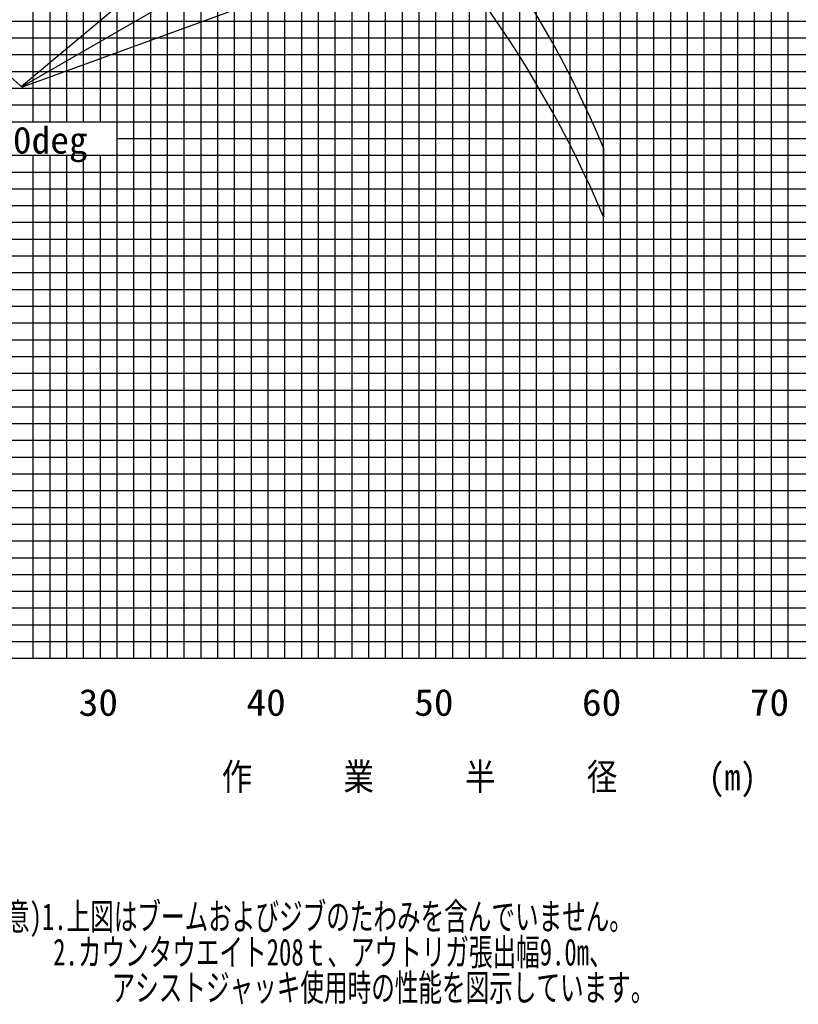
# Model space of a CAD drawing. Extents: x -441179 to 62702, y -334860 to 51651.
# Tile 7 of 68: x -299267 to -252858, y -334860 to -276141. Entities that reach past the tile are written whole.
import ezdxf

# ---------------------------------------------------------------- set-up
doc = ezdxf.new("R2010")
doc.units = 0
doc.layers.get('0').update_dxf_attribs({"linetype": 'CONTINUOUS'})

msp = doc.modelspace()

# ---------------------------------------------------------------- linework, layer by layer
at = {"color": 252, "linetype": 'Continuous'}
for p, q in [((-285458.888848, -314224.997208), (-285458.888848, -174224.997208)), ((-283458.888848, -314224.997208), (-283458.888848, -174224.997208)), ((-282458.888848, -314224.997208), (-282458.888848, -174224.997208)), ((-281458.888848, -314224.997208), (-281458.888848, -174224.997208)), ((-280458.888848, -314224.997208), (-280458.888848, -174224.997208)), ((-279458.888848, -314224.997208), (-279458.888848, -174224.997208)), ((-278458.888848, -314224.997208), (-278458.888848, -174224.997208)), ((-277458.888848, -314224.997208), (-277458.888848, -174224.997208)), ((-269458.888848, -314224.997208), (-269458.888848, -174224.997208)), ((-268458.888848, -314224.997208), (-268458.888848, -174224.997208)), ((-267458.888848, -314224.997208), (-267458.888848, -174224.997208)), ((-266458.888848, -314224.997208), (-266458.888848, -174224.997208)), ((-265458.888848, -314224.997208), (-265458.888848, -174224.997208)), ((-263458.888848, -314224.997208), (-263458.888848, -174224.997208)), ((-255458.888848, -314224.997208), (-255458.888848, -174224.997208)), ((-253458.888848, -314224.997208), (-253458.888848, -174224.997208)), ((-290458.888848, -314224.997208), (-290458.888848, -184224.997208)), ((-289458.888848, -314224.997208), (-289458.888848, -184224.997208)), ((-288458.888848, -314224.997208), (-288458.888848, -184224.997208)), ((-287458.888848, -314224.997208), (-287458.888848, -184224.997208)), ((-286458.888848, -314224.997208), (-286458.888848, -184224.997208)), ((-292458.888848, -314224.997208), (-292458.888848, -188930.533387)), ((-291458.888848, -314224.997208), (-291458.888848, -188682.291061)), ((-276458.888848, -314224.997208), (-276458.888848, -190224.997208)), ((-275458.888848, -314224.997208), (-275458.888848, -190224.997208)), ((-273458.888848, -314224.997208), (-273458.888848, -190224.997208)), ((-272458.888848, -314224.997208), (-272458.888848, -190224.997208)), ((-271458.888848, -314224.997208), (-271458.888848, -190224.997208)), ((-270458.888848, -314224.997208), (-270458.888848, -190224.997208)), ((-293458.888848, -314224.997208), (-293458.888848, -192385.388166)), ((-295458.888848, -282224.997208), (-295458.888848, -198540.773395)), ((-262458.888848, -314224.997208), (-262458.888848, -199224.997208)), ((-261458.888848, -314224.997208), (-261458.888848, -199224.997208)), ((-260458.888848, -314224.997208), (-260458.888848, -199224.997208)), ((-259458.888848, -314224.997208), (-259458.888848, -199224.997208)), ((-258458.888848, -314224.997208), (-258458.888848, -199224.997208)), ((-257458.888848, -314224.997208), (-257458.888848, -199224.997208)), ((-256458.888848, -314224.997208), (-256458.888848, -199224.997208)), ((-296458.888848, -282224.997208), (-296458.888848, -201618.495135)), ((-297458.888848, -282224.997208), (-297458.888848, -204696.187749)), ((-298458.888848, -282224.997208), (-298458.888848, -207773.75576)), ((-320534.33622, -276224.997208), (-209458.888848, -276224.997208)), ((-320674.877054, -277224.997208), (-209458.888848, -277224.997208)), ((-320815.417889, -278224.997208), (-209458.888848, -278224.997208)), ((-320955.958724, -279224.997208), (-209458.888848, -279224.997208)), ((-321096.499558, -280224.997208), (-209458.888848, -280224.997208)), ((-321237.040393, -281224.997208), (-209458.888848, -281224.997208)), ((-321377.581228, -282224.997208), (-209458.888848, -282224.997208)), ((-293458.888848, -283224.997208), (-209458.888848, -283224.997208)), ((-298458.888848, -314224.997208), (-298458.888848, -284224.997208)), ((-297458.888848, -314224.997208), (-297458.888848, -284224.997208)), ((-296458.888848, -314224.997208), (-296458.888848, -284224.997208)), ((-295458.888848, -314224.997208), (-295458.888848, -284224.997208)), ((-321741.645277, -285224.997208), (-209458.888848, -285224.997208)), ((-321882.186112, -286224.997208), (-209458.888848, -286224.997208)), ((-322022.726946, -287224.997208), (-209458.888848, -287224.997208)), ((-322163.267781, -288224.997208), (-209458.888848, -288224.997208)), ((-322303.808616, -289224.997208), (-209458.888848, -289224.997208)), ((-322444.349451, -290224.997208), (-209458.888848, -290224.997208)), ((-322584.890285, -291224.997208), (-209458.888848, -291224.997208)), ((-322665.849839, -292224.997208), (-209458.888848, -292224.997208)), ((-322806.390674, -293224.997208), (-209458.888848, -293224.997208)), ((-323087.472343, -295224.997208), (-209458.888848, -295224.997208)), ((-323228.013178, -296224.997208), (-209458.888848, -296224.997208)), ((-323322.102187, -297224.997208), (-209458.888848, -297224.997208)), ((-323405.370247, -298224.997208), (-209458.888848, -298224.997208)), ((-323545.911081, -299224.997208), (-209458.888848, -299224.997208)), ((-323686.451916, -300224.997208), (-209458.888848, -300224.997208)), ((-323631.18979, -301224.997208), (-209458.888848, -301224.997208)), ((-323544.720816, -302224.997208), (-209458.888848, -302224.997208)), ((-323502.811541, -303224.997208), (-209458.888848, -303224.997208)), ((-323418.992989, -305224.997208), (-209458.888848, -305224.997208)), ((-323377.083714, -306224.997208), (-209458.888848, -306224.997208)), ((-323293.129752, -307224.997208), (-209458.888848, -307224.997208)), ((-323251.220476, -308224.997208), (-209458.888848, -308224.997208)), ((-323209.311201, -309224.997208), (-209458.888848, -309224.997208)), ((-321191.443635, -310224.997208), (-209458.888848, -310224.997208)), ((-320870.095309, -311224.997208), (-209458.888848, -311224.997208)), ((-319270.109857, -312224.997208), (-209458.888848, -312224.997208)), ((-319270.109857, -313224.997208), (-209458.888848, -313224.997208))]:
    msp.add_line(p, q, dxfattribs=at)
at = {"color": 14, "linetype": 'Continuous'}
for p, q in [((-284458.888848, -314224.997208), (-284458.888848, -174224.997208)), ((-264458.888848, -314224.997208), (-264458.888848, -174224.997208)), ((-254458.888848, -314224.997208), (-254458.888848, -174224.997208)), ((-274458.888848, -314224.997208), (-274458.888848, -190224.997208)), ((-294458.888848, -282224.997208), (-294458.888848, -195463.08078)), ((-321601.104442, -284224.997208), (-209458.888848, -284224.997208)), ((-294458.888848, -314224.997208), (-294458.888848, -284224.997208)), ((-322946.931508, -294224.997208), (-209458.888848, -294224.997208)), ((-323460.902265, -304224.997208), (-209458.888848, -304224.997208))]:
    msp.add_line(p, q, dxfattribs=at)
at = {"color": 151, "linetype": 'Continuous'}
for p, q in [((-230242.372034, -222310.182029), (-299154.307139, -280134.161359)), ((-221286.967742, -235190.989419), (-299145.193405, -280142.456964)), ((-214704.315597, -249431.24878), (-299127.344449, -280158.718368)), ((-264458.888848, -283775.869733), (-264458.888848, -287906.201797)), ((-324458.888848, -314224.997208), (-209458.888848, -314224.997208))]:
    msp.add_line(p, q, dxfattribs=at)
at = {"color": 24, "linetype": 'Continuous'}
msp.add_line((-324458.888848, -314224.997208), (-209458.888848, -314224.997208), dxfattribs=at)
at = {"color": 151, "linetype": 'Continuous'}
for centre, radius, start, end in [((-326358.888848, -310030.868816), 67237.898367, 22.984318, 76.662449), ((-326358.888848, -314161.20088), 67237.898367, 22.984318, 76.662449), ((-326358.888848, -310030.868816), 40421.558391, 47.548812, 80.128636)]:
    msp.add_arc(centre, radius, start, end, dxfattribs=at)

# ---------------------------------------------------------------- texts
at = {"color": 7, "linetype": 'Continuous', "char_height": 1600, "attachment_point": 1, "line_spacing_factor": 0.794286}
for s, insert in [('\\W1.022195;\\A1;50deg', (-300782.581238, -282523.03644)), ('\\W1.077951;\\A1;30', (-295752.136653, -316055.456347)), ('\\W1.077951;\\A1;40', (-285752.612504, -316055.456347)), ('\\W1.077951;\\A1;50', (-275752.61228, -316055.456347)), ('\\W1.077951;\\A1;60', (-265752.61228, -316055.456347)), ('\\W1.077951;\\A1;70', (-255752.61228, -316055.456347)), ('\\W0.871872;\\A1;作\u3000\u3000\u3000業\u3000\u3000\u3000半\u3000\u3000\u3000径\u3000\u3000\u3000(m)', (-287222.438361, -320491.954351)), ('\\W0.676278;\\A1;(注意)1.上図はブームおよびジブのたわみを含んでいません｡\\P\u3000\u3000\u3000 2.カウンタウエイト208ｔ、アウトリガ張出幅9.0m、\\P\u3000\u3000\u3000\u3000\u3000\u3000アシストジャッキ使用時の性能を図示しています。', (-302227.979849, -328826.04032))]:
    msp.add_mtext(s, dxfattribs=dict(at, insert=insert))

doc.saveas('drawing.dxf')
